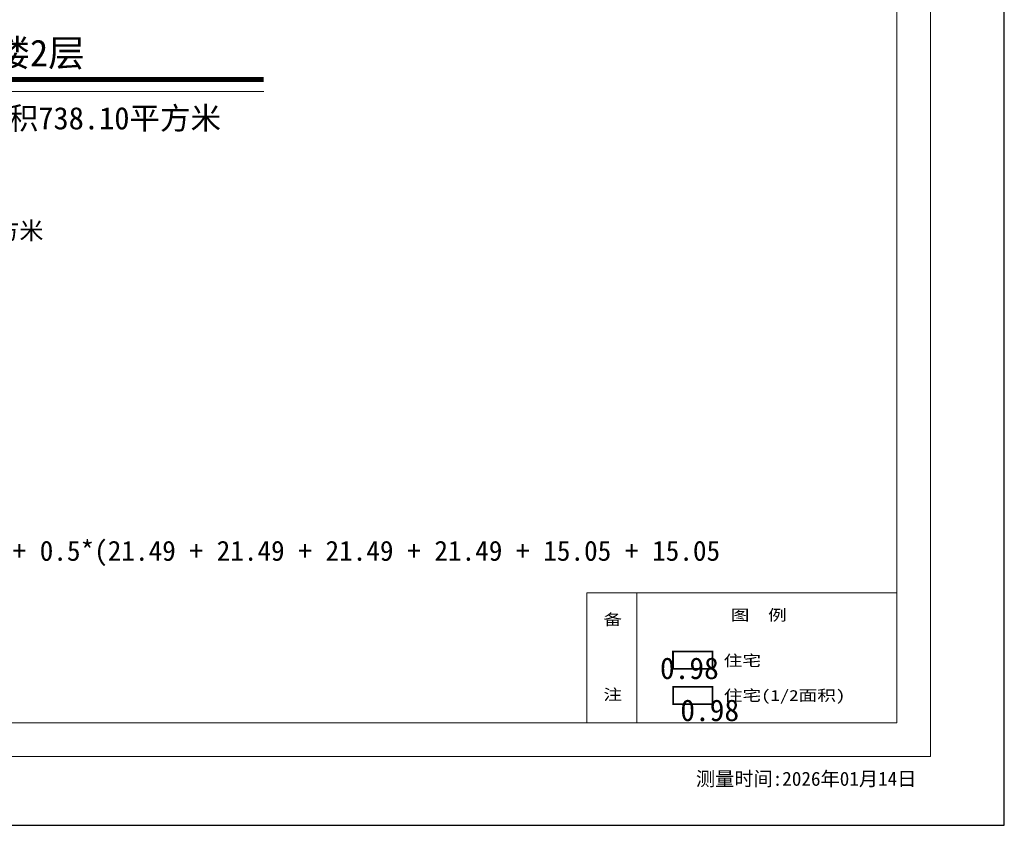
# Model space of a CAD drawing. Header units: millimetres. Extents: x 296296 to 297283, y 219875 to 220035.
# Tile 66 of 256: x 296688 to 296725, y 219974 to 220005. Entities that reach past the tile are written whole.
import ezdxf
from ezdxf.enums import TextEntityAlignment as Align

# ---------------------------------------------------------------- set-up
doc = ezdxf.new("R2010")
doc.units = ezdxf.units.MM
doc.linetypes.add('__DASH', pattern=[0.35, 0.25, -0.1])
doc.linetypes.add('DASH', pattern=[0.35, 0.25, -0.1])
for name, color, linetype in [('$计算结果', 7, 'Continuous'), ('$面积结果', 7, 'Continuous'), ('楼层注记', 7, 'Continuous'), ('面积-住宅半面积', 1, 'Continuous'), ('面积-室外楼梯半面积', 7, 'Continuous')]:
    doc.layers.add(name, color=color, linetype=linetype)
for name, color, linetype, lineweight in [('243100', 255, 'Continuous', 9), ('A21400', 255, 'Continuous', 9), ('A67000', 255, 'Continuous', 9), ('图廓', 255, 'Continuous', 9), ('面校计算', 7, '__DASH', 0)]:
    doc.layers.add(name, color=color, linetype=linetype, lineweight=lineweight)
doc.layers.add('打印图框', color=252, linetype='Continuous', plot=False)
doc.styles.add('dw', font='simhei.ttf')
doc.styles.add('style1', font='simhei.ttf', dxfattribs={"width": 0.75})
doc.styles.add('黑体', font='simhei.ttf', dxfattribs={"width": 0.7})

msp = doc.modelspace()

# ---------------------------------------------------------------- linework, layer by layer
at = {"layer": '243100', "color": 7}
for p, q in [((296709.419, 219982.855), (296709.419, 219977.922)), ((296709.419, 219982.855), (296721.19, 219982.855)), ((296711.32, 219982.855), (296711.32, 219977.922))]:
    msp.add_line(p, q, dxfattribs=at)
at = {"layer": 'A21400', "color": 7}
for p, q in [((296722.472, 220031.573), (296722.472, 219976.64)), ((296721.19, 220030.29), (296721.19, 219977.922)), ((296721.19, 219977.922), (296648.516, 219977.922)), ((296722.472, 219976.64), (296647.233, 219976.64))]:
    msp.add_line(p, q, dxfattribs=at)
at = {"layer": '图廓', "color": 0, "const_width": 0.189}
msp.add_lwpolyline([(296679.182, 220002.362), (296697.152, 220002.362)], dxfattribs=at)
at = {"layer": '图廓', "color": 0}
msp.add_lwpolyline([(296679.182, 220001.902), (296697.152, 220001.902)], dxfattribs=at)
at = {"layer": '打印图框', "color": 6, "ltscale": 0.5}
msp.add_lwpolyline([(296643.212, 219974.023), (296725.278, 219974.023), (296725.278, 220034.813), (296643.212, 220034.813)], close=True, dxfattribs=at)
at = {"layer": '面积-住宅半面积', "linetype": 'DASH', "const_width": 0.065}
msp.add_lwpolyline([(296712.7, 219979.287), (296714.196, 219979.287), (296714.196, 219978.629), (296712.7, 219978.629)], close=True, dxfattribs=at)
at = {"layer": '面积-室外楼梯半面积', "color": 1, "ltscale": 2, "const_width": 0.065}
msp.add_lwpolyline([(296712.694, 219980.632), (296714.19, 219980.632), (296714.19, 219979.974), (296712.694, 219979.974)], close=True, dxfattribs=at)

# ---------------------------------------------------------------- texts
at = {"layer": '$计算结果', "insert": (296653.47, 219983.142), "char_height": 0.759873, "width": 61.54974, "attachment_point": 4, "style": 'dw'}
msp.add_mtext('  住宅计容面积：149.61 + 149.61 + 146.27 + 146.27 + 36.61 + 36.61 + 0.5*(21.49 + 21.49 + 21.49 + 21.49 + 15.05 + 15.05 + 15.05 + 15.05) = 738.06平方米\\P本层计容建筑面积：738.06 = 738.06平方米', dxfattribs=at)
at = {"layer": '$面积结果', "color": 1, "style": 'dw'}
for p in [(296712.2, 219979.58), (296712.973, 219977.984)]:
    msp.add_text('0.98', height=0.8207, dxfattribs=at).set_placement(p)
at = {"layer": 'A67000', "color": 7, "style": 'dw', "width": 1.25}
for s, p in [('备', (296710.048, 219981.635)), ('图  例', (296714.887, 219981.804)), ('注', (296710.048, 219978.781))]:
    msp.add_text(s, height=0.417, dxfattribs=at).set_placement(p)
at = {"layer": '图廓', "color": 0, "style": 'dw'}
msp.add_text('本层计容建筑面积738.10平方米', height=0.84914, dxfattribs=at).set_placement((296679.318, 220000.466))
at = {"layer": '图廓', "color": 7, "style": 'style1', "width": 1}
msp.add_text('测量时间:2026年01月14日', height=0.53437, dxfattribs=at).set_placement((296717.752, 219975.802), align=Align.MIDDLE)
at = {"layer": '楼层注记', "style": 'dw'}
msp.add_text('13楼2层', height=1.019, dxfattribs=at).set_placement((296685.491, 220002.859))
at = {"layer": '面校计算', "color": 7, "ltscale": 0.5, "style": '黑体'}
msp.add_text('住宅建筑面积=146.28*2+149.62*2+36.61*2+(15.05*4+21.49*4)/2=738.10平方米', height=0.66924, dxfattribs=at).set_placement((296656.437, 219996.618), align=Align.MIDDLE_LEFT)
at = {"layer": '面积-住宅半面积', "color": 1, "linetype": '__DASH', "ltscale": 2, "style": 'dw', "width": 1.25}
msp.add_text('住宅(1/2面积)', height=0.417, dxfattribs=at).set_placement((296714.622, 219978.749))
at = {"layer": '面积-室外楼梯半面积', "color": 1, "linetype": '__DASH', "ltscale": 0.01, "style": 'dw', "width": 1.25}
msp.add_text('住宅', height=0.417, dxfattribs=at).set_placement((296714.617, 219980.073))

doc.saveas('drawing.dxf')
